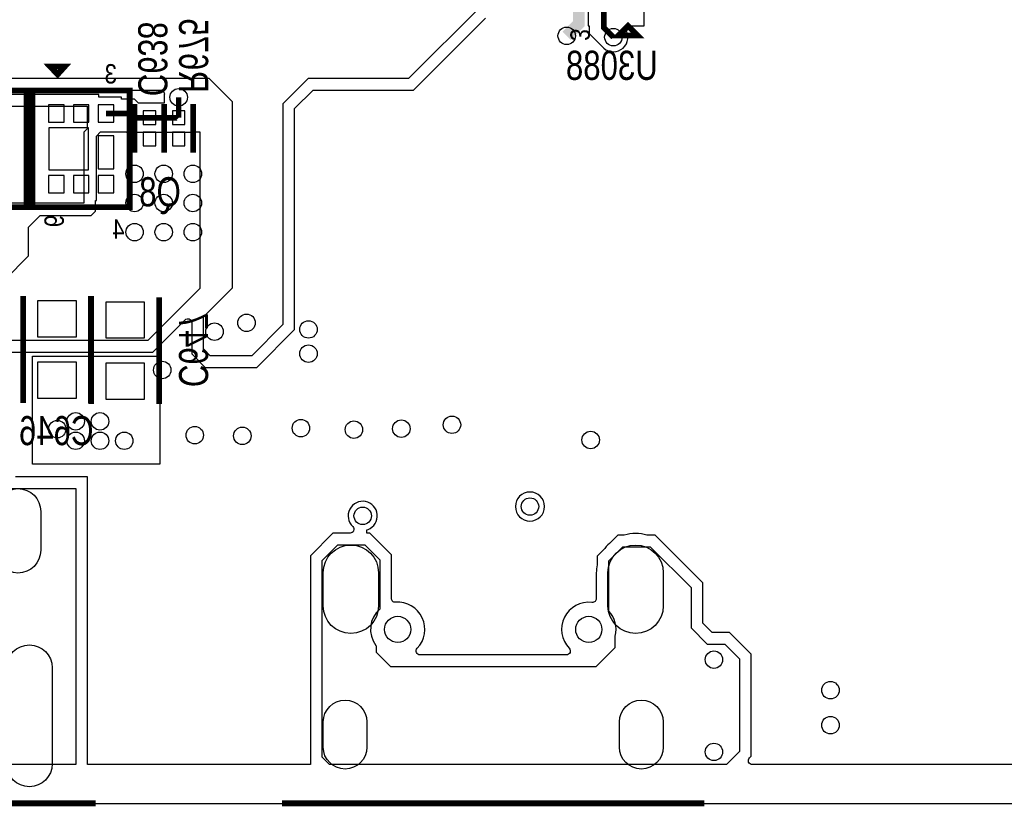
# Model space of a CAD drawing. Extents: x -394 to 5394, y -1015 to 6968.
# Tile 20 of 63: x 1723 to 2737, y -3 to 807. Entities that reach past the tile are written whole.
import ezdxf

# ---------------------------------------------------------------- set-up
doc = ezdxf.new("R2010")
doc.units = 0
for name, color, linetype in [('BG_OUTLINE', 95, 'CONTINUOUS'), ('ET_BOTTOM', 1, 'CONTINUOUS'), ('PG_SILKSCREEN_BOTTOM', 2, 'CONTINUOUS'), ('PIN_BOTTOM', 1, 'CONTINUOUS'), ('RD_SILKSCREEN_BOTTOM', 254, 'CONTINUOUS'), ('VC_BOTTOM', 1, 'CONTINUOUS')]:
    doc.layers.add(name, color=color, linetype=linetype)

msp = doc.modelspace()

# ---------------------------------------------------------------- linework, layer by layer
at = {"layer": 'BG_OUTLINE'}
msp.add_lwpolyline([(5000, 0), (5000, 6968.4848), (0, 6968.4848), (0, 0)], close=True, dxfattribs=at)
at = {"layer": 'BG_OUTLINE', "const_width": 6}
for points in [[(1300.97, 0), (1800.97, 0)], [(1993.082, 0), (2428.082, 0)]]:
    msp.add_lwpolyline(points, dxfattribs=at)
at = {"layer": 'ET_BOTTOM'}
for points in [[(2308.4142, 855.5137), (2308.4142, 800.818), (2309.5142, 800.818), (2309.5142, 792.6896), (2322.5531, 779.6508, 0.885), (2347.9705, 795.1646, -0.545308), (2351.6128, 800.818), (2366.0051, 800.818), (2366.0051, 854.0998)], [(1673.8106, 464.6698), (1859.9106, 464.6698), (1893.1714, 497.9305, -0.668177), (1899.9998, 495.1021), (1899.9998, 463.0294), (1914.0294, 448.9998), (1966.9706, 448.9998), (2006.0002, 488.0294), (2006.0002, 715.4194), (2024.9706, 734.3898), (2128.4306, 734.3898), (2202.6306, 808.5898)], [(1683.9998, 734.3898), (1867.8639, 734.3898, -0.466799), (1871.8019, 729.6888, 0.07129), (1871.658, 725.4354), (1871.6698, 725.3274), (1871.6698, 721.0638), (1845.2419, 721.0638), (1841.0655, 725.2402), (1827.6902, 725.2402), (1827.6902, 727.3402), (1804.4302, 727.3402), (1804.4302, 729.8002), (1673.4302, 729.8002)], [(4959.9999, 40.0001), (2477.3098, 40.0001, -0.668177), (2474.4814, 46.8285), (2476.1922, 48.5394), (2476.1922, 153.6806), (2453.9126, 175.9602), (2436.0126, 175.9602), (2426.2922, 185.6806), (2426.2922, 227.1806), (2377.3126, 276.1602), (2369.2079, 276.1602), (2368.9254, 276.2454, 0.147503), (2345.5386, 276.2454), (2345.2561, 276.1602), (2339.0314, 276.1602), (2332.1028, 269.2317), (2332.0141, 269.1611, 0.057384), (2325.4713, 262.6002), (2317.6018, 254.7306), (2317.6018, 245.8219), (2317.5609, 245.6227, 0.050715), (2316.7318, 237.47), (2316.7318, 210.9221, -0.448857), (2312.2656, 206.9494, 0.704087), (2288.8271, 159.7239, -0.661271), (2285.945, 152.9502), (2135.219, 152.9502, -0.661271), (2132.3369, 159.7239, 0.689856), (2109.9659, 207.0539, -0.437398), (2105.6522, 211.0416), (2105.6522, 255.9206), (2083.3226, 278.2502), (2080.4268, 278.2502), (2080.4268, 281.6079), (2081.6886, 282.109, 3.426213), (2065.8412, 285.1554, -0.678182), (2063.0916, 278.2502), (2045.5314, 278.2502), (2022.2518, 254.9706), (2022.2518, 40.0001), (1792.6302, 40.0001), (1792.6302, 336.1002), (1723.7137, 336.1002), (1723.6408, 336.1055, 0.036539), (1718.4592, 336.1055)]]:
    msp.add_lwpolyline(points, format="xyb", dxfattribs=at)
for points, const_width in [([(2298.8239, 827.3182), (2298.8239, 802.9247), (2286.2523, 790.3531)], 12), ([(2324.4144, 827.3182), (2324.4144, 798.8615), (2334.3118, 788.9641)], 5.8), ([(1886.57, 706.06), (1886.57, 727.06)], 5.8), ([(1811.69, 710.34), (1834.8936, 710.34), (1839.17, 706.0636), (1856.57, 706.0636)], 5.8), ([(1856.57, 706.0636), (1886.5664, 706.0636), (1886.57, 706.06)], 5.8)]:
    msp.add_lwpolyline(points, dxfattribs=dict(at, const_width=const_width))
for points in [[(2197.66, 820.59), (2123.46, 746.39), (2020, 746.39), (1994, 720.39), (1994, 493), (1962, 461), (1919, 461), (1912, 468), (1912, 501), (1942, 531), (1942, 722.39), (1918, 746.39), (1696, 746.39)], [(1707.78, 539.48), (1732.02, 563.72), (1732.02, 593.37), (1744, 605.35), (1796.46, 605.35), (1801.02, 609.91), (1801.02, 620.6998), (1802.1002, 620.6998), (1802.1002, 654.7002), (1801.8002, 654.7002), (1801.8002, 687.0902), (1806.16, 691.45), (1832.7115, 691.45), (1832.9981, 691.1634), (1842.0698, 691.1634), (1842.0698, 691.0634), (1872.0698, 691.0634), (1872.0698, 691.0598), (1901.0702, 691.0598), (1901.0702, 691.45), (1908.3, 691.45), (1908.3, 530.03), (1854.94, 476.67), (1668.84, 476.67)]]:
    msp.add_lwpolyline(points, dxfattribs=at)
for points in [[(1703.48, 618.1), (1696.93, 611.55), (1696.93, 560.5), (1673.68, 560.5), (1673.68, 716.75), (1674.73, 717.8), (1792.43, 717.8), (1792.43, 694.6908), (1789.0198, 691.2806), (1789.0198, 618.1)], [(1867.2, 460.51), (1867.2, 349.33), (1736.07, 349.33), (1736.07, 460.51)], [(1701.34, 166.34), (1701.34, 312.5), (1712.94, 324.1), (1780.63, 324.1), (1780.63, 40.21), (1259.68, 40.21), (1259.68, 324.1), (1389.49, 324.1), (1399.59, 314), (1399.59, 168.28), (1419.49, 148.38), (1683.38, 148.38)]]:
    msp.add_lwpolyline(points, close=True, dxfattribs=at)
for points in [[(2263.3622, 305.64, 1), (2233.3618, 305.64, 1)], [(2089.902, 162.1422), (2089.902, 155.75), (2104.702, 140.95), (2316.552, 140.95), (2336.102, 160.5), (2336.102, 172.0929), (2336.162, 172.3323, 0.252594), (2329.602, 198.1045), (2329.602, 249.76), (2344.002, 264.16), (2372.342, 264.16), (2414.292, 222.21), (2414.292, 180.71), (2431.042, 163.96), (2448.942, 163.96), (2464.192, 148.71), (2464.192, 53.51), (2450.692, 40.01), (2041.992, 40.01), (2034.252, 47.75), (2034.252, 250), (2050.502, 266.25), (2078.352, 266.25), (2093.652, 250.95), (2093.652, 200.1493, 0.387138), (2089.5193, 162.6682)]]:
    msp.add_lwpolyline(points, format="xyb", close=True, dxfattribs=at)
at = {"layer": 'PG_SILKSCREEN_BOTTOM'}
for points, const_width in [([(2349.4144, 800.6252), (2359.4144, 790.6252), (2339.4144, 790.6252), (2349.4144, 800.6252)], 6), ([(1761.91, 750.66), (1754.24, 758.74), (1769.24, 758.74), (1761.91, 750.66)], 6), ([(1685.1, 734.02), (1630.1, 734.02), (1630.1, 614.02), (1730.1, 614.02), (1730.1, 734.02), (1685.1, 734.02)], 6), ([(1781.1, 614.02), (1836.1, 614.02), (1836.1, 734.02), (1736.1, 734.02), (1736.1, 614.02), (1781.1, 614.02)], 6), ([(1841.57, 670.04), (1841.57, 720.04)], 5), ([(1871.57, 670.04), (1871.57, 720.04)], 6), ([(1871.57, 670.04), (1871.57, 720.04)], 5), ([(1901.57, 670.04), (1901.57, 720.04)], 6), ([(1726.36, 522.4), (1726.36, 412.4)], 6), ([(1796.36, 522.4), (1796.36, 412.4)], 6), ([(1796.48, 521.25), (1796.48, 411.25)], 6), ([(1866.48, 521.25), (1866.48, 411.25)], 6)]:
    msp.add_lwpolyline(points, dxfattribs=dict(at, const_width=const_width))
at = {"layer": 'PIN_BOTTOM'}
for points in [[(1752.51, 719.34), (1752.51, 701.34), (1768.51, 701.34), (1768.51, 719.34)], [(1778.1, 719.34), (1778.1, 701.34), (1794.1, 701.34), (1794.1, 719.34)], [(1803.69, 719.34), (1803.69, 701.34), (1819.69, 701.34), (1819.69, 719.34)], [(1850.07, 699.0636), (1863.07, 699.0636), (1863.07, 713.0636), (1850.07, 713.0636)], [(1880.07, 699.06), (1893.07, 699.06), (1893.07, 713.06), (1880.07, 713.06)], [(1752.8, 695.52), (1752.8, 652.52), (1793.8, 652.52), (1793.8, 695.52)], [(1850.07, 677.0164), (1863.07, 677.0164), (1863.07, 691.0164), (1850.07, 691.0164)], [(1880.07, 677.02), (1893.07, 677.02), (1893.07, 691.02), (1880.07, 691.02)], [(1803.69, 687.24), (1803.69, 653.24), (1819.69, 653.24), (1819.69, 687.24)], [(1752.51, 646.7), (1752.51, 628.7), (1768.51, 628.7), (1768.51, 646.7)], [(1778.1, 646.7), (1778.1, 628.7), (1794.1, 628.7), (1794.1, 646.7)], [(1803.69, 646.7), (1803.69, 628.7), (1819.69, 628.7), (1819.69, 646.7)], [(1781.36, 517.4), (1741.36, 517.4), (1741.36, 480.4), (1781.36, 480.4)], [(1851.48, 516.25), (1811.48, 516.25), (1811.48, 479.25), (1851.48, 479.25)], [(1781.36, 454.4), (1741.36, 454.4), (1741.36, 417.4), (1781.36, 417.4)], [(1851.48, 453.25), (1811.48, 453.25), (1811.48, 416.25), (1851.48, 416.25)]]:
    msp.add_lwpolyline(points, close=True, dxfattribs=at)
for points in [[(1744.55, 300.7), (1744.55, 260.7, -1), (1697.55, 260.7), (1697.55, 300.7, -1)], [(2092.432, 237.47), (2092.432, 203.47, -1), (2035.432, 203.47), (2035.432, 237.47, -1)], [(2385.732, 237.47), (2385.732, 203.47, -1), (2328.732, 203.47), (2328.732, 237.47, -1)], [(1756.36, 139.68), (1756.36, 40.68, -1), (1709.36, 40.68), (1709.36, 139.68, -1)], [(2080.522, 83.87), (2080.522, 57.87, -1), (2035.522, 57.87), (2035.522, 83.87, -1)], [(2385.642, 83.87), (2385.642, 57.87, -1), (2340.642, 57.87), (2340.642, 83.87, -1)]]:
    msp.add_lwpolyline(points, format="xyb", close=True, dxfattribs=at)
for centre in [(2112.162, 179.14), (2309.002, 179.14)]:
    msp.add_circle(centre, 13.5, dxfattribs=at)
at = {"layer": 'VC_BOTTOM'}
for centre in [(2286.2523, 790.3531), (2334.3118, 788.9641), (1886.57, 727.06), (1841.19, 648.26), (1871.19, 648.26), (1901.19, 648.26), (1841.19, 618.26), (1871.19, 618.26), (1901.19, 618.26), (1841.19, 588.26), (1871.19, 588.26), (1901.19, 588.26), (1956.502, 494.85), (2020.262, 488.05), (1923.502, 485.75), (2020.262, 463.05), (1869.652, 446.25), (1780.54, 393.4), (1805.54, 393.4), (2168.032, 389.87), (1761.54, 385.4), (1903.16, 379.14), (1952.16, 378.44), (2012.472, 386.39), (2067.052, 384.85), (2115.902, 385.85), (1780.54, 373.4), (1805.54, 373.4), (1830.54, 373.4), (2310.872, 374.23), (2248.362, 305.64), (2076.152, 296.05), (2437.842, 148.01), (2557.9, 116.55), (2557.9, 80.55), (2437.842, 53.01)]:
    msp.add_circle(centre, 9, dxfattribs=at)

# ---------------------------------------------------------------- texts
at = {"layer": 'PG_SILKSCREEN_BOTTOM', "text_generation_flag": 2, "width": 0.85}
for s, p in [('3', (2290, 785)), ('6', (1748.32, 593.28))]:
    msp.add_text(s, height=20, rotation=270, dxfattribs=at).set_placement(p)
for s, p in [('3', (1822.99, 741.26)), ('4', (1830.85, 581.52))]:
    msp.add_text(s, height=20, dxfattribs=at).set_placement(p)
at = {"layer": 'RD_SILKSCREEN_BOTTOM', "text_generation_flag": 2, "width": 0.8}
for s, p in [('C638', (1844.97, 728.15)), ('R675', (1886.98, 731.57)), ('C647', (1886.9, 428.6))]:
    msp.add_text(s, height=30, rotation=270, dxfattribs=at).set_placement(p)
for s, p in [('U3088', (2380, 745)), ('Q8', (1888.76, 614.8)), ('C646', (1798.91, 368.87))]:
    msp.add_text(s, height=30, dxfattribs=at).set_placement(p)

doc.saveas('drawing.dxf')
